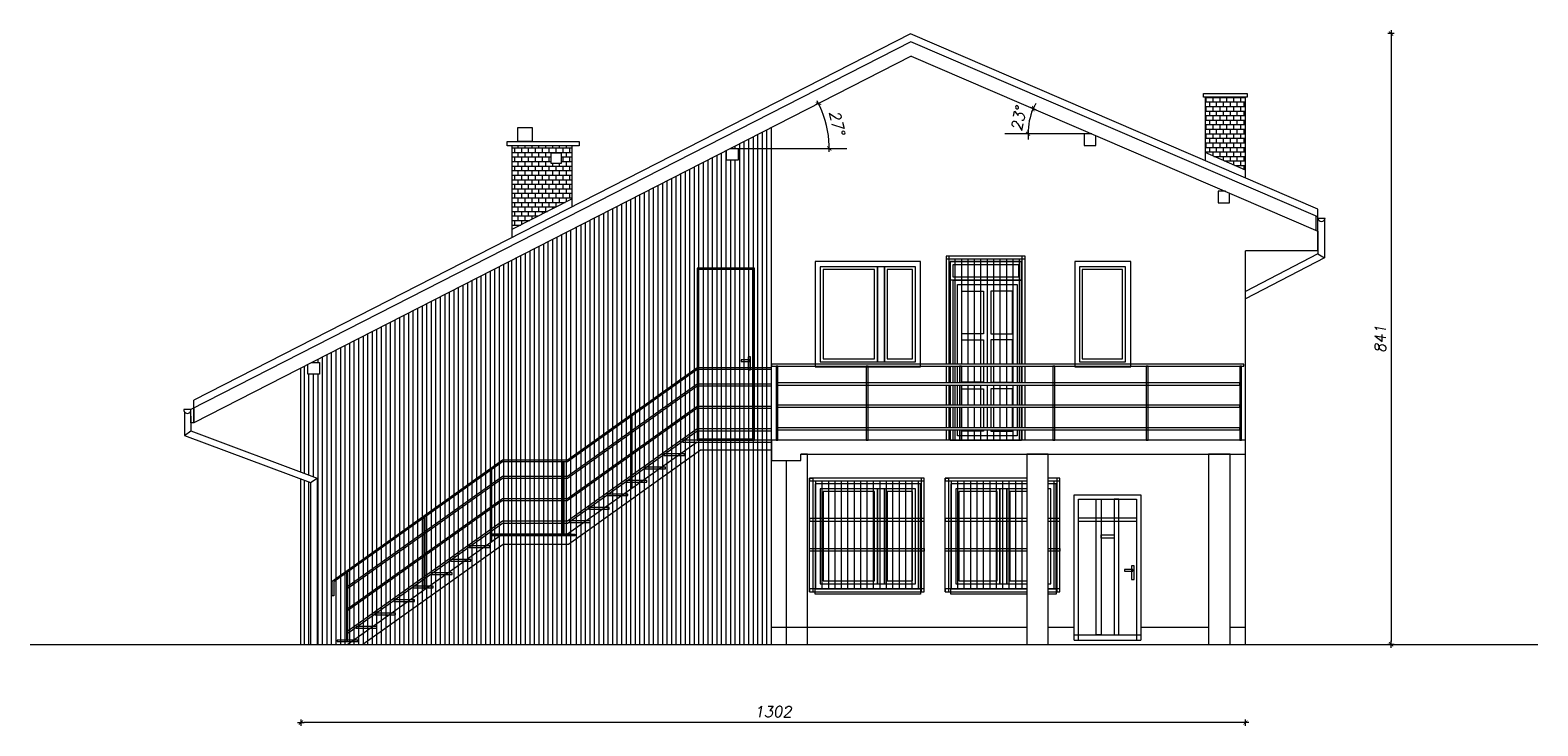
# Model space of a CAD drawing. Header units: inches. Extents: x 111248 to 120171, y 75504 to 76462.
# Tile 2 of 3: x 113428 to 115507, y 75504 to 76462. Entities that reach past the tile are written whole.
import ezdxf

# ---------------------------------------------------------------- set-up
doc = ezdxf.new("R2010")
doc.units = ezdxf.units.IN
doc.header["$MEASUREMENT"] = 0
doc.layers.add('WIDOK', color=2, linetype='Continuous', lineweight=13)
doc.styles.add('ROMANS', font='romans.shx', dxfattribs={"oblique": 10})
doc.dimstyles.new('100-archon', dxfattribs={"dimtxt": 22, "dimasz": 10, "dimexe": 13, "dimexo": 43, "dimgap": 4, "dimtad": 0, "dimdec": 1, "dimrnd": 0.5, "dimdsep": 46, "dimtxsty": 'ROMANS', "dimblk": 'B-DIM', "dimcen": 0, "dimdle": 12, "dimse1": 1, "dimse2": 1, "dimclrd": 1, "dimclre": 1, "dimclrt": 140, "dimadec": 0, "dimazin": 0, "dimtfac": 1, "dimtdec": 1, "dimtix": 1, "dimtmove": 2, "dimatfit": 3, "dimldrblk": 'DOT', "dimfxl": 1, "dimtvp": 1, "dimtolj": 1, "dimtzin": 0, "dimlwd": 5, "dimarcsym": 0})

# ---------------------------------------------------------------- blocks, each defined once
blk = doc.blocks.new('B-DIM')
at = {"color": 1}
for p, q in [((1.2, 0), (-1.2, 0)), ((0, -1.1), (0, 1.1))]:
    blk.add_line(p, q, dxfattribs=at)
at = {"color": 1, "const_width": 0.3}
blk.add_lwpolyline([(-0.71, -0.71), (0.71, 0.71)], dxfattribs=at)
blk = doc.blocks.new('*D1396')
at = {"layer": 'Defpoints', "color": 0}
for p in [(114641.9, 76457.2), (115197.4, 75616.3), (115304.3, 75616.3)]:
    blk.add_point(p, dxfattribs=at)
at = {"layer": 'WIDOK', "color": 1, "lineweight": 5}
blk.add_line((115304.3, 76453.2), (115304.3, 75620.3), dxfattribs=at)
at = {"layer": 'WIDOK', "color": 1, "lineweight": 5, "xscale": 4, "yscale": 4, "zscale": 4}
for p, rotation in [((115304.3, 76457.2), 90), ((115304.3, 75616.3), 270)]:
    blk.add_blockref('B-DIM', p, dxfattribs=dict(at, rotation=rotation))
at = {"layer": 'WIDOK', "color": 140, "insert": (115289.3, 76036.7), "char_height": 15, "attachment_point": 5, "rotation": 90, "style": 'ROMANS'}
blk.add_mtext('\\A1;841', dxfattribs=at)
blk = doc.blocks.new('_Dot')
at = {"color": 0, "linetype": 'ByBlock', "lineweight": -2}
blk.add_line((-0.5, 0), (-1, 0), dxfattribs=at)
at = {"color": 0, "linetype": 'ByBlock', "const_width": 0.5}
blk.add_lwpolyline([(-0.25, 0, 1), (0.25, 0, 1)], format="xyb", close=True, dxfattribs=at)
blk = doc.blocks.new('*D1397')
at = {"layer": 'Defpoints', "color": 0}
for p in [(114642.9, 76426.3), (114526.7, 76327.7), (114393.8, 76299.1), (114554, 76299.1), (113653.9, 75921.3)]:
    blk.add_point(p, dxfattribs=at)
at = {"layer": 'WIDOK', "color": 1, "lineweight": 5}
blk.add_arc((114393.8, 76299.1), 136, 1.6857, 25.3651, dxfattribs=at)
at = {"layer": 'WIDOK', "color": 1, "lineweight": 5, "xscale": 4, "yscale": 4, "zscale": 4}
for p, rotation in [((114514.9, 76360.9), 116.2079488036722), ((114529.8, 76299.1), 270.8428317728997)]:
    blk.add_blockref('B-DIM', p, dxfattribs=dict(at, rotation=rotation))
at = {"layer": 'WIDOK', "color": 140, "insert": (114540.6, 76334.4), "char_height": 15, "attachment_point": 5, "rotation": 283.5254, "style": 'ROMANS'}
blk.add_mtext('\\A1;27%%d', dxfattribs=at)
blk = doc.blocks.new('*D1398')
at = {"layer": 'Defpoints', "color": 0}
for p in [(114642.9, 76426.3), (114771.7, 76319.3), (114804.2, 76327.7), (114891.5, 76319.3), (115203.5, 76185.2)]:
    blk.add_point(p, dxfattribs=at)
at = {"layer": 'WIDOK', "color": 1, "lineweight": 5}
for start, end in [(156.729, 180), (151.5027, 154.1159), (182.6131, 185.2263)]:
    blk.add_arc((114891.5, 76319.3), 87.7, start, end, dxfattribs=at)
at = {"layer": 'WIDOK', "color": 1, "lineweight": 5, "xscale": 4, "yscale": 4, "zscale": 4}
for p, rotation in [((114811, 76354), 245.4224619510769), ((114803.8, 76319.3), 91.30657319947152)]:
    blk.add_blockref('B-DIM', p, dxfattribs=dict(at, rotation=rotation))
at = {"layer": 'WIDOK', "color": 140, "insert": (114790.9, 76340), "char_height": 15, "attachment_point": 5, "rotation": 78.3645, "style": 'ROMANS'}
blk.add_mtext('\\A1;23%%d', dxfattribs=at)
blk = doc.blocks.new('*D1400')
at = {"layer": 'Defpoints', "color": 0}
for p in [(115103.5, 76102.2), (113801.5, 75947.3), (113801.5, 75508.5)]:
    blk.add_point(p, dxfattribs=at)
at = {"layer": 'WIDOK', "color": 1, "lineweight": 5}
blk.add_line((115099.5, 75508.5), (113805.5, 75508.5), dxfattribs=at)
at = {"layer": 'WIDOK', "color": 1, "lineweight": 5, "xscale": 4, "yscale": 4, "zscale": 4, "rotation": 180}
blk.add_blockref('B-DIM', (113801.5, 75508.5), dxfattribs=at)
at = {"layer": 'WIDOK', "color": 1, "lineweight": 5, "xscale": 4, "yscale": 4, "zscale": 4}
blk.add_blockref('B-DIM', (115103.5, 75508.5), dxfattribs=at)
at = {"layer": 'WIDOK', "color": 140, "insert": (114452.5, 75523.5), "char_height": 15, "attachment_point": 5, "style": 'ROMANS'}
blk.add_mtext('\\A1;1302', dxfattribs=at)

msp = doc.modelspace()

# ---------------------------------------------------------------- hatches: boundary and pattern name
at = {"layer": 'WIDOK', "lineweight": 0}
h = msp.add_hatch(dxfattribs=at)
h.set_pattern_fill('APPIANRN', color=252, angle=180)
h.set_pattern_definition([(0, (119272.223, 76269.3713), (0, 6.25), []), (90, (119272.223, 76269.3713), (-4.75, 6.25), [6.25, -6.25])])
h.paths.add_polyline_path([(115103.45, 76269.37), (115103.45, 76369.94), (115047.75, 76369.94), (115047.75, 76293.33)])
h = msp.add_hatch(dxfattribs=at)
h.set_pattern_fill('ANSI31', color=252, scale=50, angle=135)
h.set_pattern_definition([(90, (119925.223, 75616.252), (-6.25, 4e-16), [])])
h.paths.add_polyline_path([(114404.33, 76299.07), (114404.33, 76283.07), (114388.33, 76283.07), (114388.33, 76296.27), (114175.45, 76187.57), (114175.45, 75616.25), (114450.45, 75616.25), (114450.45, 76327.99), (114393.81, 76299.07)])
h.paths.add_polyline_path([(113801.45, 75853.58), (113824.03, 75845.15), (113824.03, 75616.25), (114092.45, 75616.25), (114092.45, 76145.18), (113816.51, 76004.28), (113827.03, 76004.28), (113827.03, 75988.28), (113811.03, 75988.28), (113811.03, 76001.48), (113801.45, 75996.59)])
h.paths.add_polyline_path([(113815.03, 75838.9), (113815.03, 75616.25), (113801.45, 75616.25), (113801.45, 75843.98)])
h = msp.add_hatch(dxfattribs=at)
h.set_pattern_fill('APPIANRN', color=252, angle=180)
h.set_pattern_definition([(0, (120200.223, 76187.342), (0, 6.25), []), (90, (120200.223, 76187.342), (-4.75, 6.25), [6.25, -6.25])])
h.paths.add_polyline_path([(114175.45, 76229.73), (114175.45, 76302.49), (114092.45, 76302.49), (114092.45, 76187.34)])
h.paths.add_polyline_path([(114160.94, 76278.89), (114146.16, 76278.89), (114146.16, 76292.53), (114160.94, 76292.53)], flags=16)
h = msp.add_hatch(dxfattribs=at)
h.set_pattern_fill('ANSI31', color=252, scale=50, angle=45)
h.set_pattern_definition([(90, (114092.452, 75616.252), (-6.25, 4e-16), [])])
h.paths.add_polyline_path([(114092.45, 75616.25), (114092.45, 76145.18), (114175.45, 76187.57), (114175.45, 75616.25)])

# ---------------------------------------------------------------- linework, layer by layer
at = {"layer": 'WIDOK', "color": 7}
for p, q in [((114642.87, 76426.25), (115203.45, 76185.17)), ((115200.5, 76206.03), (115200.5, 76186.43)), ((115203.45, 76185.17), (115203.45, 76154.11)), ((115212.45, 76200.56), (115212.45, 76148.37)), ((115203.45, 76154.11), (115103.45, 76102.25)), ((115212.45, 76148.37), (115103.45, 76091.85)), ((114197.94, 75786.24), (114171.94, 75786.24)), ((114171.94, 75767.74), (114062.84, 75767.74)), ((113929.66, 75659.2), (113903.66, 75659.2))]:
    msp.add_line(p, q, dxfattribs=at)
for points in [[(115203.45, 76215.65), (114641.85, 76457.17), (113653.92, 75952.69)], [(115203.45, 76204.76), (114642.22, 76446.13), (113650.1, 75939.51)], [(114642.87, 76426.25), (113653.92, 75921.25)], [(115103.45, 76258.65), (115103.45, 76369.94), (115047.75, 76369.94), (115047.75, 76282.61)], [(114175.45, 75616.25), (114450.45, 75616.25), (114450.45, 76327.99)], [(114891.54, 76319.31), (114771.74, 76319.31)], [(114891.94, 76319.31), (114881.42, 76319.31), (114881.42, 76303.31), (114897.42, 76303.31), (114897.42, 76316.51)], [(114175.45, 76219.01), (114175.45, 76302.49), (114092.45, 76302.49), (114092.45, 76176.62)], [(114393.81, 76299.07), (114404.33, 76299.07), (114404.33, 76283.07), (114388.33, 76283.07), (114388.33, 76296.27)], [(114393.81, 76299.07), (114554, 76299.07)], [(115103.45, 76269.37), (115047.75, 76293.33)], [(114175.45, 76229.73), (114092.45, 76187.34)], [(115076.23, 76240.25), (115065.71, 76240.25), (115065.71, 76224.25), (115081.71, 76224.25), (115081.71, 76237.45)], [(115203.45, 76185.17), (115203.45, 76215.65)], [(115203.45, 76203.31), (115213.45, 76203.31)], [(115203.45, 76158.25), (115203.45, 76185.17)], [(114450.45, 75616.25), (115103.45, 75616.25), (115103.45, 76158.25)], [(114690.84, 76147.25), (114799.79, 76147.25), (114799.79, 76150.96), (114690.84, 76150.96)], [(114695.13, 76002.24), (114695.13, 76150.96), (114690.84, 76150.96), (114690.84, 76002.24)], [(114696.62, 76143.28), (114696.62, 76002.24)], [(114794.62, 76002.24), (114794.62, 76143.28), (114696.62, 76143.28)], [(114703.13, 76147.25), (114703.13, 76002.24)], [(114793.14, 76143.28), (114703.14, 76143.28)], [(114711.98, 76147.25), (114711.98, 76002.24)], [(114720.83, 76147.25), (114720.83, 76002.24)], [(114729.68, 76147.25), (114729.68, 76002.24)], [(114738.53, 76147.25), (114738.53, 76002.24)], [(114747.38, 76147.25), (114747.38, 76002.24)], [(114756.24, 76147.25), (114756.24, 76002.24)], [(114765.09, 76147.25), (114765.09, 76002.24)], [(114773.94, 76147.25), (114773.94, 76002.24)], [(114782.79, 76147.25), (114782.79, 76002.24)], [(114791.64, 76147.25), (114791.64, 76002.24)], [(114799.79, 76002.24), (114799.79, 76150.96), (114795.49, 76150.96), (114795.49, 76002.24)], [(114795.49, 76147.25), (114795.49, 76002.24)], [(115203.45, 76158.25), (115103.45, 76158.25)], [(115203.45, 76158.25), (115103.45, 76158.25)], [(115203.45, 76154.11), (115212.45, 76148.37)], [(114700.62, 76002.24), (114700.62, 76117.91), (114794.62, 76117.91), (114794.62, 76002.24)], [(114706.62, 76002.24), (114706.62, 76111.91), (114788.62, 76111.91), (114788.62, 76002.24)], [(114712.65, 76002.24), (114712.65, 76035.74), (114742.6, 76035.74), (114742.6, 76002.24)], [(114782.6, 76002.24), (114782.6, 76035.74), (114752.65, 76035.74), (114752.65, 76002.24)], [(113816.51, 76004.28), (113827.03, 76004.28), (113827.03, 75988.28), (113811.03, 75988.28), (113811.03, 76001.48)], [(114450.45, 75996.8), (114347.67, 75996.8), (114169.04, 75869.69), (114079.28, 75869.69), (113844.74, 75702.79)], [(114690.84, 75999.31), (114690.84, 75976.22)], [(114695.13, 75976.22), (114695.13, 75999.31)], [(114696.62, 75999.31), (114696.62, 75976.22)], [(114700.62, 75976.22), (114700.62, 75999.31)], [(114703.13, 75999.31), (114703.13, 75976.22)], [(114706.62, 75976.22), (114706.62, 75999.31)], [(114712.14, 75976.22), (114712.14, 75999.31), (114709.55, 75999.31), (114709.55, 75976.22)], [(114711.98, 75999.31), (114711.98, 75976.22)], [(114742.6, 75999.31), (114742.6, 75977.41), (114712.65, 75977.41), (114712.65, 75999.31)], [(114720.83, 75999.31), (114720.83, 75976.22)], [(114729.68, 75999.31), (114729.68, 75976.22)], [(114738.53, 75999.31), (114738.53, 75976.22)], [(114747.38, 75999.31), (114747.38, 75976.22)], [(114752.65, 75999.31), (114752.65, 75977.41), (114782.6, 75977.41), (114782.6, 75999.31)], [(114756.24, 75999.31), (114756.24, 75976.22)], [(114765.09, 75999.31), (114765.09, 75976.22)], [(114773.94, 75999.31), (114773.94, 75976.22)], [(114782.79, 75999.31), (114782.79, 75976.22)], [(114788.62, 75999.31), (114788.62, 75976.22)], [(114791.64, 75999.31), (114791.64, 75976.22)], [(114794.62, 75999.31), (114794.62, 75976.22)], [(114794.62, 75976.22), (114794.62, 75999.31)], [(114795.49, 75999.31), (114795.49, 75976.22)], [(114795.49, 75999.31), (114795.49, 75976.22)], [(114799.79, 75976.22), (114799.79, 75999.31)], [(113801.45, 75853.58), (113801.45, 75996.59)], [(114450.45, 75994.85), (114347.67, 75994.85), (114169.04, 75867.74), (114079.28, 75867.74), (113847.05, 75702.48)], [(114459.15, 75973.29), (115095.55, 75973.29), (115095.55, 75976.22), (114459.15, 75976.22)], [(114450.45, 75974.54), (114347.67, 75974.54), (114169.04, 75847.43), (114079.28, 75847.43), (113866.4, 75695.94)], [(114450.45, 75971.6), (114347.67, 75971.6), (114169.04, 75844.5), (114079.28, 75844.5), (113866.4, 75693.01)], [(114690.84, 75973.29), (114690.84, 75945.61)], [(114695.13, 75945.61), (114695.13, 75973.29)], [(114696.62, 75973.29), (114696.62, 75945.61)], [(114700.62, 75945.61), (114700.62, 75973.29)], [(114703.13, 75973.29), (114703.13, 75945.61)], [(114706.62, 75945.61), (114706.62, 75973.29)], [(114709.55, 75973.29), (114709.55, 75945.61)], [(114711.98, 75973.29), (114711.98, 75945.61)], [(114712.14, 75945.61), (114712.14, 75973.29)], [(114712.65, 75945.61), (114712.65, 75967.95), (114742.6, 75967.95), (114742.6, 75945.61)], [(114720.83, 75973.29), (114720.83, 75945.61)], [(114729.68, 75973.29), (114729.68, 75945.61)], [(114738.53, 75973.29), (114738.53, 75945.61)], [(114747.38, 75973.29), (114747.38, 75945.61)], [(114782.6, 75945.61), (114782.6, 75967.95), (114752.65, 75967.95), (114752.65, 75945.61)], [(114756.24, 75973.29), (114756.24, 75945.61)], [(114765.09, 75973.29), (114765.09, 75945.61)], [(114773.94, 75973.29), (114773.94, 75945.61)], [(114782.79, 75973.29), (114782.79, 75945.61)], [(114788.62, 75973.29), (114788.62, 75945.61)], [(114791.64, 75973.29), (114791.64, 75945.61)], [(114794.62, 75973.29), (114794.62, 75945.61)], [(114794.62, 75945.61), (114794.62, 75973.29)], [(114795.49, 75973.29), (114795.49, 75945.61)], [(114795.49, 75973.29), (114795.49, 75945.61)], [(114799.79, 75945.61), (114799.79, 75973.29)], [(113650.1, 75939.51), (113640.1, 75939.51)], [(113641.1, 75936.22), (113641.1, 75903.87), (113815.03, 75838.9), (113815.03, 75616.25)], [(113653.92, 75942.21), (113653.92, 75921.25), (113650.1, 75921.25), (113650.1, 75939.51)], [(113653.92, 75921.25), (113653.92, 75952.69)], [(114450, 75940.99), (114347.21, 75940.99), (114168.58, 75813.89), (114078.82, 75813.89), (113865.94, 75662.4)], [(114450.45, 75943.92), (114347.67, 75943.92), (114169.04, 75816.82), (114079.28, 75816.82), (113866.4, 75665.33)], [(114459.15, 75942.68), (115095.55, 75942.68), (115095.55, 75945.61), (114459.15, 75945.61)], [(114690.84, 75942.68), (114690.84, 75914.49)], [(114695.13, 75914.49), (114695.13, 75942.68)], [(114696.62, 75942.68), (114696.62, 75914.49)], [(114700.62, 75914.49), (114700.62, 75942.68)], [(114703.13, 75942.68), (114703.13, 75914.49)], [(114706.62, 75914.49), (114706.62, 75942.68)], [(114709.55, 75942.68), (114709.55, 75914.49)], [(114711.98, 75942.68), (114711.98, 75914.49)], [(114712.14, 75914.49), (114712.14, 75942.68)], [(114712.65, 75914.49), (114712.65, 75942.68)], [(114720.83, 75942.68), (114720.83, 75914.49)], [(114729.68, 75942.68), (114729.68, 75914.49)], [(114738.53, 75942.68), (114738.53, 75914.49)], [(114742.6, 75942.68), (114742.6, 75914.49)], [(114747.38, 75942.68), (114747.38, 75914.49)], [(114752.65, 75942.68), (114752.65, 75914.49)], [(114756.24, 75942.68), (114756.24, 75914.49)], [(114765.09, 75942.68), (114765.09, 75914.49)], [(114773.94, 75942.68), (114773.94, 75914.49)], [(114782.6, 75914.49), (114782.6, 75942.68)], [(114782.79, 75942.68), (114782.79, 75914.49)], [(114788.62, 75942.68), (114788.62, 75914.49)], [(114791.64, 75942.68), (114791.64, 75914.49)], [(114794.62, 75914.49), (114794.62, 75942.68)], [(114794.62, 75942.68), (114794.62, 75914.49)], [(114795.49, 75942.68), (114795.49, 75914.49)], [(114795.49, 75942.68), (114795.49, 75914.49)], [(114799.79, 75914.49), (114799.79, 75942.68)], [(113650.1, 75930.38), (113650.1, 75910.12), (113824.03, 75845.15), (113824.03, 75616.25)], [(114459.15, 75911.56), (115095.55, 75911.56), (115095.55, 75914.49), (114459.15, 75914.49)], [(113641.1, 75903.87), (113650.1, 75910.12)], [(114450.45, 75912.8), (114347.67, 75912.8), (114169.04, 75785.7), (114079.28, 75785.7), (113866.4, 75634.2)], [(114450.45, 75909.87), (114347.67, 75909.87), (114169.04, 75782.77), (114079.28, 75782.77), (113866.4, 75631.27)], [(114347.67, 75894.85), (114169.04, 75767.74)], [(114490.62, 75878.25), (115103.45, 75878.25), (115103.45, 75897.24), (114450.45, 75897.24)], [(114450.45, 75897.24), (114450.45, 75869.48), (114490.62, 75869.48), (114490.62, 75878.25)], [(114690.84, 75911.56), (114690.84, 75897.24)], [(114695.13, 75897.24), (114695.13, 75911.56)], [(114696.62, 75911.56), (114696.62, 75897.24), (114794.62, 75897.24), (114794.62, 75911.56)], [(114794.62, 75911.56), (114794.62, 75897.24), (114700.62, 75897.24), (114700.62, 75911.56)], [(114703.13, 75911.56), (114703.13, 75897.24)], [(114788.62, 75911.56), (114788.62, 75903.24), (114706.62, 75903.24), (114706.62, 75911.56)], [(114709.55, 75911.56), (114709.55, 75897.24), (114712.14, 75897.24), (114712.14, 75911.56)], [(114711.98, 75911.56), (114711.98, 75897.24)], [(114742.6, 75911.56), (114742.6, 75909.62), (114712.65, 75909.62), (114712.65, 75911.56)], [(114720.83, 75911.56), (114720.83, 75897.24)], [(114729.68, 75911.56), (114729.68, 75897.24)], [(114738.53, 75911.56), (114738.53, 75897.24)], [(114747.38, 75911.56), (114747.38, 75897.24)], [(114752.65, 75911.56), (114752.65, 75909.62), (114782.6, 75909.62), (114782.6, 75911.56)], [(114756.24, 75911.56), (114756.24, 75897.24)], [(114765.09, 75911.56), (114765.09, 75897.24)], [(114773.94, 75911.56), (114773.94, 75897.24)], [(114782.79, 75911.56), (114782.79, 75897.24)], [(114791.64, 75911.56), (114791.64, 75897.24)], [(114795.49, 75911.56), (114795.49, 75897.24)], [(114795.49, 75911.56), (114795.49, 75897.24)], [(114799.79, 75897.24), (114799.79, 75911.56)], [(114450.45, 75883.45), (114352.35, 75883.45), (114170.34, 75753.94), (114080.6, 75753.94), (113887.09, 75616.25)], [(114470.24, 75869.48), (114470.24, 75616.25), (114500.06, 75616.25), (114500.06, 75878.25), (114490.62, 75878.25)], [(113801.45, 75616.25), (113801.45, 75843.98)], [(113815.03, 75838.9), (113824.03, 75845.15)], [(114502.77, 75688.78), (114502.77, 75845.18), (114507.06, 75845.18), (114507.06, 75688.78)], [(114507.06, 75841.46), (114507.06, 75692.5)], [(114510.92, 75841.46), (114510.92, 75692.5)], [(114519.77, 75841.46), (114519.77, 75692.5)], [(114528.62, 75841.46), (114528.62, 75692.5)], [(114537.47, 75841.46), (114537.47, 75692.5)], [(114546.32, 75841.46), (114546.32, 75692.5)], [(114555.17, 75841.46), (114555.17, 75692.5)], [(114564.02, 75841.46), (114564.02, 75692.5)], [(114572.87, 75841.46), (114572.87, 75692.5)], [(114581.73, 75841.46), (114581.73, 75692.5)], [(114590.58, 75841.46), (114590.58, 75692.5)], [(114599.43, 75841.46), (114599.43, 75692.5)], [(114608.28, 75841.46), (114608.28, 75692.5)], [(114617.13, 75841.46), (114617.13, 75692.5)], [(114625.98, 75841.46), (114625.98, 75692.5)], [(114634.83, 75841.46), (114634.83, 75692.5)], [(114643.68, 75841.46), (114643.68, 75692.5)], [(114652.54, 75841.46), (114652.54, 75692.5)], [(114660.68, 75688.78), (114660.68, 75845.18), (114656.39, 75845.18), (114656.39, 75688.78)], [(114656.39, 75841.46), (114656.39, 75692.5)], [(114689.7, 75688.78), (114689.7, 75845.18), (114694, 75845.18), (114694, 75688.78)], [(114801.96, 75845.18), (114689.7, 75845.18), (114689.7, 75841.46), (114801.96, 75841.46)], [(114694, 75841.46), (114694, 75692.5)], [(114801.96, 75837.5), (114697.45, 75837.5), (114697.45, 75692.5), (114801.96, 75692.5)], [(114801.96, 75837.5), (114697.45, 75837.5), (114697.45, 75692.5), (114801.96, 75692.5)], [(114697.85, 75841.46), (114697.85, 75692.5)], [(114801.96, 75830.5), (114704.45, 75830.5), (114704.45, 75699.5), (114801.96, 75699.5)], [(114801.96, 75830.5), (114704.45, 75830.5), (114704.45, 75699.5), (114801.96, 75699.5)], [(114706.7, 75841.46), (114706.7, 75692.5)], [(114715.55, 75841.46), (114715.55, 75692.5)], [(114724.4, 75841.46), (114724.4, 75692.5)], [(114733.25, 75841.46), (114733.25, 75692.5)], [(114742.1, 75841.46), (114742.1, 75692.5)], [(114750.96, 75841.46), (114750.96, 75692.5)], [(114759.81, 75841.46), (114759.81, 75692.5)], [(114768.66, 75841.46), (114768.66, 75692.5)], [(114801.96, 75830.5), (114774.76, 75830.5), (114774.76, 75699.5), (114801.96, 75699.5)], [(114777.51, 75841.46), (114777.51, 75692.5)], [(114786.36, 75841.46), (114786.36, 75692.5)], [(114795.21, 75841.46), (114795.21, 75692.5)], [(114831.77, 75841.46), (114847.62, 75841.46), (114847.62, 75845.18), (114831.77, 75845.18)], [(114831.77, 75692.5), (114842.45, 75692.5), (114842.45, 75837.5), (114831.77, 75837.5)], [(114831.77, 75692.5), (114842.45, 75692.5), (114842.45, 75837.5), (114831.77, 75837.5)], [(114831.77, 75699.5), (114835.45, 75699.5), (114835.45, 75830.5), (114831.77, 75830.5)], [(114831.77, 75699.5), (114835.45, 75699.5), (114835.45, 75830.5), (114831.77, 75830.5)], [(114831.77, 75699.5), (114835.45, 75699.5), (114835.45, 75830.5), (114831.77, 75830.5)], [(114839.47, 75841.46), (114839.47, 75692.5)], [(114847.62, 75688.78), (114847.62, 75845.18), (114843.32, 75845.18), (114843.32, 75688.78)], [(114843.32, 75841.46), (114843.32, 75692.5)], [(114801.96, 75826.5), (114778.76, 75826.5), (114778.76, 75703.5), (114801.96, 75703.5)], [(114867.45, 75622.2), (114867.45, 75822.2), (114959.45, 75822.2), (114959.45, 75622.2)], [(114873.45, 75622.2), (114873.45, 75816.2), (114953.45, 75816.2), (114953.45, 75622.2)], [(114801.96, 75789.54), (114689.7, 75789.54), (114689.7, 75785.82), (114801.96, 75785.82)], [(114831.77, 75785.82), (114847.62, 75785.82), (114847.62, 75789.54), (114831.77, 75789.54)], [(114076.47, 75765.72), (113866.4, 75616.25)], [(114801.96, 75744.42), (114689.7, 75744.42), (114689.7, 75748.13), (114801.96, 75748.13)], [(114831.77, 75748.13), (114847.62, 75748.13), (114847.62, 75744.42), (114831.77, 75744.42)], [(113847.05, 75702.48), (113847.05, 75683.17), (113844.74, 75683.17), (113844.74, 75702.79)], [(114801.96, 75692.5), (114689.7, 75692.5), (114689.7, 75688.78), (114801.96, 75688.78)], [(114801.96, 75685.12), (114697.45, 75685.12), (114697.45, 75692.5), (114801.96, 75692.5)], [(114831.77, 75692.5), (114842.45, 75692.5), (114842.45, 75685.12), (114831.77, 75685.12)], [(114831.77, 75688.78), (114847.62, 75688.78), (114847.62, 75692.5), (114831.77, 75692.5)], [(114450.45, 75640.04), (114801.96, 75640.04)], [(114831.77, 75640.04), (114867.45, 75640.04)], [(114867.45, 75629.2), (114959.45, 75629.2)], [(114959.45, 75640.04), (115052.77, 75640.04)], [(115082.59, 75640.04), (115103.45, 75640.04)], [(113428.4, 75616.25), (115506.52, 75616.25)], [(114867.45, 75622.2), (114959.45, 75622.2)]]:
    msp.add_lwpolyline(points, dxfattribs=at)
for points in [[(115105.83, 76369.94), (115045.72, 76369.94), (115045.72, 76374.7), (115105.83, 76374.7)], [(114185.21, 76302.49), (114085.92, 76302.49), (114085.92, 76308.72), (114185.21, 76308.72)], [(114120.31, 76308.72), (114100.7, 76308.72), (114100.7, 76327.76), (114120.31, 76327.76)], [(114160.94, 76292.53), (114146.16, 76292.53), (114146.16, 76278.89), (114160.94, 76278.89)], [(114655.52, 76143.28), (114510.52, 76143.28), (114510.52, 75998.28), (114655.52, 75998.28)], [(114696.62, 76143.28), (114794.62, 76143.28), (114794.62, 76117.91), (114696.62, 76117.91)], [(114945.72, 76143.28), (114868.22, 76143.28), (114868.22, 75998.28), (114945.72, 75998.28)], [(114347.67, 75897.24), (114426.69, 75897.24), (114426.69, 76134.33), (114347.67, 76134.33)], [(114349.67, 75899.24), (114424.69, 75899.24), (114424.69, 76132.33), (114349.67, 76132.33)], [(114648.52, 76136.28), (114517.52, 76136.28), (114517.52, 76005.28), (114648.52, 76005.28)], [(114596.21, 76136.28), (114517.52, 76136.28), (114517.52, 76005.28), (114596.21, 76005.28)], [(114592.21, 76132.28), (114521.52, 76132.28), (114521.52, 76009.28), (114592.21, 76009.28)], [(114605.83, 76136.28), (114596.21, 76136.28), (114596.21, 76005.28), (114605.83, 76005.28)], [(114605.83, 76005.28), (114648.52, 76005.28), (114648.52, 76136.28), (114605.83, 76136.28)], [(114609.83, 76009.28), (114644.52, 76009.28), (114644.52, 76132.28), (114609.83, 76132.28)], [(114700.62, 76139.28), (114790.62, 76139.28), (114790.62, 76121.91), (114700.62, 76121.91)], [(114938.12, 76136.28), (114874.62, 76136.28), (114874.62, 76005.28), (114938.12, 76005.28)], [(114934.12, 76132.28), (114878.62, 76132.28), (114878.62, 76009.28), (114934.12, 76009.28)], [(114712.65, 76102.38), (114742.6, 76102.38), (114742.6, 76044.05), (114712.65, 76044.05)], [(114782.6, 76102.38), (114752.65, 76102.38), (114752.65, 76044.05), (114782.6, 76044.05)], [(114420.03, 76007.99), (114408.53, 76007.99), (114408.53, 76005.89), (114420.03, 76005.89)], [(114421.1, 76012.19), (114418.08, 76012.19), (114418.08, 75994.22), (114421.1, 75994.22)], [(115101.42, 76002.24), (114450.45, 76002.24), (114450.45, 75999.31), (115101.42, 75999.31)], [(114459.15, 75999.31), (114456.56, 75999.31), (114456.56, 75897.24), (114459.15, 75897.24)], [(114583.47, 75999.31), (114580.88, 75999.31), (114580.88, 75897.24), (114583.47, 75897.24)], [(114840.8, 75999.31), (114838.21, 75999.31), (114838.21, 75897.24), (114840.8, 75897.24)], [(114969.47, 75999.31), (114966.88, 75999.31), (114966.88, 75897.24), (114969.47, 75897.24)], [(115098.14, 75999.31), (115095.55, 75999.31), (115095.55, 75897.24), (115098.14, 75897.24)], [(114258.35, 75931.3), (114256.56, 75931.3), (114256.56, 75831.3), (114258.35, 75831.3)], [(114450.45, 75897.24), (114327.94, 75897.24), (114327.94, 75894.85), (114450.45, 75894.85)], [(114330.31, 75878.74), (114301.94, 75878.74), (114301.94, 75876.48), (114330.31, 75876.48)], [(114831.77, 75878.25), (114801.96, 75878.25), (114801.96, 75616.25), (114831.77, 75616.25)], [(115082.59, 75878.25), (115052.77, 75878.25), (115052.77, 75616.25), (115082.59, 75616.25)], [(114064.74, 75857.4), (114062.95, 75857.4), (114062.95, 75757.4), (114064.74, 75757.4)], [(114164.38, 75867.74), (114162.59, 75867.74), (114162.59, 75767.74), (114164.38, 75767.74)], [(114304.31, 75860.24), (114275.94, 75860.24), (114275.94, 75857.98), (114304.31, 75857.98)], [(114278.31, 75841.74), (114249.94, 75841.74), (114249.94, 75839.48), (114278.31, 75839.48)], [(114660.68, 75845.18), (114502.77, 75845.18), (114502.77, 75841.46), (114660.68, 75841.46)], [(114655.52, 75837.5), (114510.52, 75837.5), (114510.52, 75692.5), (114655.52, 75692.5)], [(114655.52, 75837.5), (114510.52, 75837.5), (114510.52, 75692.5), (114655.52, 75692.5)], [(114648.52, 75830.5), (114517.52, 75830.5), (114517.52, 75699.5), (114648.52, 75699.5)], [(114648.52, 75830.5), (114517.52, 75830.5), (114517.52, 75699.5), (114648.52, 75699.5)], [(114596.21, 75830.5), (114517.52, 75830.5), (114517.52, 75699.5), (114596.21, 75699.5)], [(114605.83, 75830.5), (114596.21, 75830.5), (114596.21, 75699.5), (114605.83, 75699.5)], [(114605.83, 75699.5), (114648.52, 75699.5), (114648.52, 75830.5), (114605.83, 75830.5)], [(114765.15, 75830.5), (114704.45, 75830.5), (114704.45, 75699.5), (114765.15, 75699.5)], [(114774.76, 75830.5), (114765.15, 75830.5), (114765.15, 75699.5), (114774.76, 75699.5)], [(114252.31, 75823.24), (114223.94, 75823.24), (114223.94, 75820.98), (114252.31, 75820.98)], [(114592.21, 75826.5), (114521.52, 75826.5), (114521.52, 75703.5), (114592.21, 75703.5)], [(114609.83, 75703.5), (114644.52, 75703.5), (114644.52, 75826.5), (114609.83, 75826.5)], [(114761.15, 75826.5), (114708.45, 75826.5), (114708.45, 75703.5), (114761.15, 75703.5)], [(114897.73, 75816.2), (114904.43, 75816.2), (114904.43, 75629.2), (114897.73, 75629.2)], [(114929.17, 75816.2), (114922.47, 75816.2), (114922.47, 75629.2), (114929.17, 75629.2)], [(113972.84, 75792), (113971.05, 75792), (113971.05, 75692), (113972.84, 75692)], [(114226.31, 75804.74), (114197.94, 75804.74), (114197.94, 75802.48), (114226.31, 75802.48)], [(114660.68, 75789.54), (114502.77, 75789.54), (114502.77, 75785.82), (114660.68, 75785.82)], [(114873.45, 75790.36), (114953.45, 75790.36), (114953.45, 75785.27), (114873.45, 75785.27)], [(114200.31, 75786.24), (114171.94, 75786.24), (114171.94, 75783.98), (114200.31, 75783.98)], [(114062.03, 75751.7), (114033.66, 75751.7), (114033.66, 75749.44), (114062.03, 75749.44)], [(114062.84, 75767.74), (114179.33, 75767.74), (114179.33, 75765.72), (114062.84, 75765.72)], [(114660.68, 75744.42), (114502.77, 75744.42), (114502.77, 75748.13), (114660.68, 75748.13)], [(114904.43, 75767.17), (114922.47, 75767.17), (114922.47, 75762.64), (114904.43, 75762.64)], [(114036.03, 75733.2), (114007.66, 75733.2), (114007.66, 75730.94), (114036.03, 75730.94)], [(113866.4, 75716.25), (113864.61, 75716.25), (113864.61, 75622.2), (113866.4, 75622.2)], [(114010.03, 75714.7), (113981.66, 75714.7), (113981.66, 75712.44), (114010.03, 75712.44)], [(114948.25, 75719.29), (114936.85, 75719.29), (114936.85, 75716.8), (114948.25, 75716.8)], [(114950.04, 75724.3), (114946.47, 75724.3), (114946.47, 75705.63), (114950.04, 75705.63)], [(113984.03, 75696.2), (113955.66, 75696.2), (113955.66, 75693.94), (113984.03, 75693.94)], [(114660.68, 75692.5), (114502.77, 75692.5), (114502.77, 75688.78), (114660.68, 75688.78)], [(114510.52, 75692.5), (114655.52, 75692.5), (114655.52, 75685.12), (114510.52, 75685.12)], [(113958.03, 75677.7), (113929.66, 75677.7), (113929.66, 75675.44), (113958.03, 75675.44)], [(113932.03, 75659.2), (113903.66, 75659.2), (113903.66, 75656.94), (113932.03, 75656.94)], [(113906.03, 75640.7), (113877.66, 75640.7), (113877.66, 75638.44), (113906.03, 75638.44)], [(113880.03, 75622.2), (113851.66, 75622.2), (113851.66, 75619.94), (113880.03, 75619.94)]]:
    msp.add_lwpolyline(points, close=True, dxfattribs=at)
for centre, start, end in [((115208.45, 76203.57), 183.03503, 356.96497), ((113645.1, 75939.23), 176.77719, 3.22281)]:
    msp.add_arc(centre, 5.01, start, end, dxfattribs=at)

# ---------------------------------------------------------------- dimensions: what is measured, and where the dimension line sits
dim = msp.add_linear_dim(base=(115304.31, 75616.25), p1=(114641.85, 76457.17), p2=(115197.41, 75616.25), angle=90, dimstyle='100-archon', override={"dimtxt": 15, "dimasz": 4, "dimfxl": 15, "dimfxlon": 1, "dimarcsym": 2}, dxfattribs=at)
dim.commit()
dim.dimension.update_dxf_attribs({"geometry": '*D1396', "text_midpoint": (115289.31, 76036.71)})
for base, line1, line2, picture, middle in [((114526.73, 76327.68), ((114642.87, 76426.25), (113653.92, 75921.25)), ((114393.81, 76299.07), (114554, 76299.07)), '*D1397', (114540.58, 76334.37)), ((114804.23, 76327.68), ((114642.87, 76426.25), (115203.45, 76185.17)), ((114891.54, 76319.31), (114771.74, 76319.31)), '*D1398', (114790.94, 76340.03))]:
    dim = msp.add_angular_dim_2l(base=base, line1=line1, line2=line2, dimstyle='100-archon', override={"dimtxt": 15, "dimasz": 4, "dimfxl": 15, "dimfxlon": 1, "dimarcsym": 2}, dxfattribs=at)
    dim.commit()
    dim.dimension.update_dxf_attribs({"geometry": picture, "text_midpoint": middle})
dim = msp.add_linear_dim(base=(113801.45, 75508.45), p1=(115103.45, 76102.25), p2=(113801.45, 75947.27), dimstyle='100-archon', override={"dimtxt": 15, "dimasz": 4, "dimfxl": 15, "dimfxlon": 1, "dimarcsym": 2}, dxfattribs=at)
dim.commit()
dim.dimension.update_dxf_attribs({"geometry": '*D1400', "text_midpoint": (114452.45, 75523.45)})

doc.saveas('drawing.dxf')
